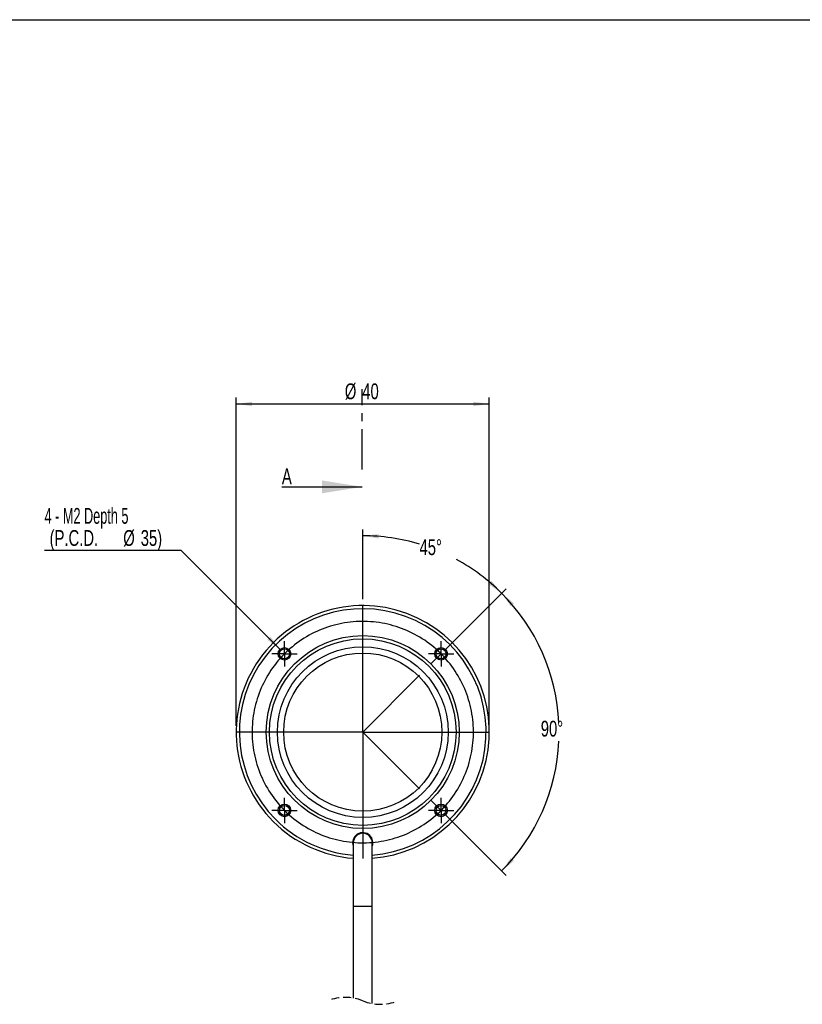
# Model space of a CAD drawing. Extents: x 32 to 818, y 22 to 579.
# Tile 3 of 8: x 323 to 571, y 261 to 572. Entities that reach past the tile are written whole.
import ezdxf
from ezdxf.enums import TextEntityAlignment as Align

# ---------------------------------------------------------------- set-up
doc = ezdxf.new("R2010")
doc.units = 0
doc.header["$LTSCALE"] = 2
for name, pattern in [('CENTER', [10.16, 6.35, -1.27, 1.27, -1.27]), ('CENTERX2', [20.32, 12.7, -2.54, 2.54, -2.54]), ('HIDDEN', [1.905, 1.27, -0.635])]:
    doc.linetypes.add(name, pattern=pattern)
doc.layers.get('0').update_dxf_attribs({"linetype": 'CONTINUOUS'})
doc.layers.add('00_FORMAT', color=7, linetype='CONTINUOUS')
doc.dimstyles.new('SLDDIMSTYLE0', dxfattribs={"dimtxt": 5, "dimasz": 5, "dimexe": 0, "dimexo": 0.0625, "dimgap": 1.25, "dimtad": 1, "dimlfac": 0.5, "dimrnd": 1e-09, "dimzin": 12, "dimsah": 1, "dimcen": 0.09, "dimazin": 3, "dimtfac": 1, "dimtofl": 0, "dimtmove": 0, "dimatfit": 3})
doc.dimstyles.new('SLDDIMSTYLE1', dxfattribs={"dimtxt": 5, "dimasz": 5, "dimexe": 0, "dimexo": 0.0625, "dimgap": 1.25, "dimtad": 0, "dimtih": 1, "dimtoh": 1, "dimzin": 12, "dimsah": 1, "dimcen": 0.09, "dimazin": 3, "dimtfac": 1, "dimtofl": 0, "dimtmove": 0, "dimatfit": 3})
doc.dimstyles.new('SLDDIMSTYLE2', dxfattribs={"dimtxt": 5, "dimasz": 5, "dimexe": 0, "dimexo": 0.0625, "dimgap": 1.25, "dimtad": 0, "dimtih": 1, "dimtoh": 1, "dimlfac": 0.5, "dimrnd": 1e-09, "dimzin": 12, "dimsah": 1, "dimcen": 0, "dimazin": 3, "dimtfac": 1, "dimtofl": 0, "dimtmove": 0, "dimatfit": 3})

# ---------------------------------------------------------------- blocks, each defined once
blk = doc.blocks.new('SW_BROKEN_VIEW_1')
at = {"color": 0, "linetype": 'CENTERX2'}
for q in [(24.75, 24.75), (24.75, -24.75)]:
    blk.add_line((0, 0), q, dxfattribs=at)
at = {"color": 0, "linetype": 'CONTINUOUS', "flags": 128}
blk.add_lwpolyline([(33.47, 10.23), (33.19, 11.11), (32.89, 11.97), (32.56, 12.83), (32.22, 13.68), (31.85, 14.51), (31.46, 15.34), (31.05, 16.16), (30.61, 16.97), (30.16, 17.76), (29.68, 18.55), (29.19, 19.32), (28.67, 20.08), (28.13, 20.82), (27.58, 21.55), (27.01, 22.26), (26.41, 22.96), (25.8, 23.65), (25.18, 24.31), (24.53, 24.96), (23.87, 25.6), (23.19, 26.21), (22.5, 26.81), (21.79, 27.39), (21.06, 27.95), (20.32, 28.49), (19.57, 29.02), (18.81, 29.52), (18.03, 30), (17.23, 30.46), (16.43, 30.9), (15.62, 31.32), (14.79, 31.72), (13.96, 32.1), (13.11, 32.45), (12.26, 32.78), (11.39, 33.09), (10.52, 33.38), (9.65, 33.64), (8.76, 33.89), (7.87, 34.1), (6.98, 34.3), (6.08, 34.47), (5.17, 34.62), (4.27, 34.74), (3.35, 34.84), (2.44, 34.91), (1.53, 34.97), (0.61, 34.99), (-0.31, 35), (-1.22, 34.98), (-2.14, 34.93), (-3.05, 34.87), (-3.96, 34.78), (-4.87, 34.66), (-5.78, 34.52), (-6.68, 34.36), (-7.58, 34.17), (-8.47, 33.96), (-9.35, 33.73), (-10.23, 33.47), (-11.11, 33.19), (-11.97, 32.89), (-12.83, 32.56), (-13.68, 32.22), (-14.51, 31.85), (-15.34, 31.46), (-16.16, 31.05), (-16.97, 30.61), (-17.76, 30.16), (-18.55, 29.68), (-19.32, 29.19), (-20.08, 28.67), (-20.82, 28.13), (-21.55, 27.58), (-22.26, 27.01), (-22.96, 26.41), (-23.65, 25.8), (-24.31, 25.18), (-24.96, 24.53), (-25.6, 23.87), (-26.21, 23.19), (-26.81, 22.5), (-27.39, 21.79), (-27.95, 21.06), (-28.49, 20.32), (-29.02, 19.57), (-29.52, 18.81), (-30, 18.03), (-30.46, 17.23), (-30.9, 16.43), (-31.32, 15.62), (-31.72, 14.79), (-32.1, 13.96), (-32.45, 13.11), (-32.78, 12.26), (-33.09, 11.39), (-33.38, 10.52), (-33.64, 9.65), (-33.89, 8.76), (-34.1, 7.87), (-34.3, 6.98), (-34.47, 6.08), (-34.62, 5.17), (-34.74, 4.27), (-34.84, 3.35), (-34.91, 2.44), (-34.97, 1.53), (-34.99, 0.61), (-35, -0.31), (-34.98, -1.22), (-34.93, -2.14), (-34.87, -3.05), (-34.78, -3.96), (-34.66, -4.87), (-34.52, -5.78), (-34.36, -6.68), (-34.17, -7.58), (-33.96, -8.47), (-33.73, -9.35), (-33.47, -10.23), (-33.19, -11.11), (-32.89, -11.97), (-32.56, -12.83), (-32.22, -13.68), (-31.85, -14.51), (-31.46, -15.34), (-31.05, -16.16), (-30.61, -16.97), (-30.16, -17.76), (-29.68, -18.55), (-29.19, -19.32), (-28.67, -20.08), (-28.13, -20.82), (-27.58, -21.55), (-27.01, -22.26), (-26.41, -22.96), (-25.8, -23.65), (-25.18, -24.31), (-24.53, -24.96), (-23.87, -25.6), (-23.19, -26.21), (-22.5, -26.81), (-21.79, -27.39), (-21.06, -27.95), (-20.32, -28.49), (-19.57, -29.02), (-18.81, -29.52), (-18.03, -30), (-17.23, -30.46), (-16.43, -30.9), (-15.62, -31.32), (-14.79, -31.72), (-13.96, -32.1), (-13.11, -32.45), (-12.26, -32.78), (-11.39, -33.09), (-10.52, -33.38), (-9.65, -33.64), (-8.76, -33.89), (-7.87, -34.1), (-6.98, -34.3), (-6.08, -34.47), (-5.17, -34.62), (-4.27, -34.74), (-3.35, -34.84), (-2.44, -34.91), (-1.53, -34.97), (-0.61, -34.99), (0.31, -35), (1.22, -34.98), (2.14, -34.93), (3.05, -34.87), (3.96, -34.78), (4.87, -34.66), (5.78, -34.52), (6.68, -34.36), (7.58, -34.17), (8.47, -33.96), (9.35, -33.73), (10.23, -33.47), (11.11, -33.19), (11.97, -32.89), (12.83, -32.56), (13.68, -32.22), (14.51, -31.85), (15.34, -31.46), (16.16, -31.05), (16.97, -30.61), (17.76, -30.16), (18.55, -29.68), (19.32, -29.19), (20.08, -28.67), (20.82, -28.13), (21.55, -27.58), (22.26, -27.01), (22.96, -26.41), (23.65, -25.8), (24.31, -25.18), (24.96, -24.53), (25.6, -23.87), (26.21, -23.19), (26.81, -22.5), (27.39, -21.79), (27.95, -21.06), (28.49, -20.32), (29.02, -19.57), (29.52, -18.81), (30, -18.03), (30.46, -17.23), (30.9, -16.43), (31.32, -15.62), (31.72, -14.79), (32.1, -13.96), (32.45, -13.11), (32.78, -12.26), (33.09, -11.39), (33.38, -10.52), (33.64, -9.65), (33.89, -8.76), (34.1, -7.87), (34.3, -6.98), (34.47, -6.08), (34.62, -5.17), (34.74, -4.27), (34.84, -3.35), (34.91, -2.44), (34.97, -1.53), (34.99, -0.61), (35, 0.31), (34.98, 1.22), (34.93, 2.14), (34.87, 3.05), (34.78, 3.96), (34.66, 4.87), (34.52, 5.78), (34.36, 6.68), (34.17, 7.58), (33.96, 8.47), (33.73, 9.35), (33.47, 10.23)], dxfattribs=at)
blk = doc.blocks.new('_D_1')
at = {"color": 7, "linetype": 'CONTINUOUS'}
for p, q in [((431.65, 388.75), (431.65, 410.84)), ((457.81, 372.91), (476.97, 392.07))]:
    blk.add_line(p, q, dxfattribs=at)
for start, end in [(73.2041, 90), (45, 61.5493)]:
    blk.add_arc((431.65, 346.75), 62.09, start, end, dxfattribs=at)
for points in [[(431.65, 408.84), (436.62, 407.94), (436.67, 409.34)], [(475.56, 390.65), (472.36, 394.56), (471.41, 393.53)]]:
    blk.add_solid(points, dxfattribs=at)
at = {"color": 7, "linetype": 'CONTINUOUS', "width": 0.7}
blk.add_text('45°', height=5, dxfattribs=at).set_placement((449.59, 401.21), align=Align.BOTTOM_LEFT)
blk = doc.blocks.new('_D_2')
at = {"color": 7, "linetype": 'CONTINUOUS'}
for p, q in [((457.81, 372.91), (476.97, 392.07)), ((457.81, 320.58), (476.97, 301.43))]:
    blk.add_line(p, q, dxfattribs=at)
for start, end in [(2.6858, 45), (315, 357.3142)]:
    blk.add_arc((431.65, 346.75), 62.09, start, end, dxfattribs=at)
for points in [[(475.56, 390.65), (478.43, 386.51), (479.46, 387.45)], [(475.56, 302.84), (479.46, 306.04), (478.43, 306.99)]]:
    blk.add_solid(points, dxfattribs=at)
at = {"color": 7, "linetype": 'CONTINUOUS', "width": 0.7}
blk.add_text('90°', height=5, dxfattribs=at).set_placement((487.92, 343.84), align=Align.BOTTOM_LEFT)
blk = doc.blocks.new('_D_3')
at = {"color": 7, "linetype": 'CONTINUOUS'}
for p, q in [((391.65, 348.75), (391.65, 452.5)), ((471.65, 348.75), (471.65, 452.5)), ((391.65, 450.5), (471.65, 450.5))]:
    blk.add_line(p, q, dxfattribs=at)
for points in [[(391.65, 450.5), (396.65, 449.8), (396.65, 451.2)], [(471.65, 450.5), (466.65, 451.2), (466.65, 449.8)]]:
    blk.add_solid(points, dxfattribs=at)
at = {"color": 7, "linetype": 'CONTINUOUS', "width": 0.7}
for s, p in [('%%c', (425.97, 450.5, -7.9)), ('40', (431.5, 450.5, -7.9))]:
    blk.add_text(s, height=5, dxfattribs=at).set_placement(p, align=Align.BOTTOM_LEFT)
blk = doc.blocks.new('_D_4')
at = {"color": 7, "linetype": 'CONTINUOUS'}
for p, q in [((374.28, 404.12), (331.04, 404.12)), ((405.49, 372.91), (374.28, 404.12))]:
    blk.add_line(p, q, dxfattribs=at)
blk.add_solid([(405.49, 372.91), (402.45, 376.94), (401.46, 375.95)], dxfattribs=at)
for s, width, p in [('4 - M2 Depth 5', 0.6, (331.04, 411.12, -7.9)), ('(P.C.D. ', 0.7, (332.65, 404.12, -7.9)), ('35)', 0.7, (361.45, 404.12, -7.9)), ('%%c', 0.7, (355.92, 404.12, -7.9))]:
    blk.add_text(s, height=5, dxfattribs=dict(at, width=width)).set_placement(p, align=Align.BOTTOM_LEFT)
blk = doc.blocks.new('SW_CENTERMARKSYMBOL_0')
at = {"color": 0, "linetype": 'CONTINUOUS'}
for p, q in [((0, 2), (0, 4)), ((-2, 0), (-4, 0)), ((0, 0), (-2, 0)), ((0, 0), (0, 2)), ((0, 0), (0, -2)), ((0, 0), (2, 0)), ((2, 0), (4, 0)), ((0, -2), (0, -4))]:
    blk.add_line(p, q, dxfattribs=at)
blk = doc.blocks.new('SW_CENTERMARKSYMBOL_1')
at = {"color": 0, "linetype": 'CONTINUOUS'}
for p, q in [((0, 2), (0, 4)), ((-2, 0), (-4, 0)), ((0, 0), (-2, 0)), ((0, 0), (0, 2)), ((0, 0), (0, -2)), ((0, 0), (2, 0)), ((2, 0), (4, 0)), ((0, -2), (0, -4))]:
    blk.add_line(p, q, dxfattribs=at)
blk = doc.blocks.new('SW_CENTERMARKSYMBOL_2')
at = {"color": 0, "linetype": 'CONTINUOUS'}
for p, q in [((0, 2), (0, 4)), ((-2, 0), (-4, 0)), ((0, 0), (-2, 0)), ((0, 0), (0, 2)), ((0, 0), (0, -2)), ((0, 0), (2, 0)), ((2, 0), (4, 0)), ((0, -2), (0, -4))]:
    blk.add_line(p, q, dxfattribs=at)
blk = doc.blocks.new('SW_CENTERMARKSYMBOL_3')
at = {"color": 0, "linetype": 'CONTINUOUS'}
for p, q in [((0, 2), (0, 4)), ((-2, 0), (-4, 0)), ((0, 0), (-2, 0)), ((0, 0), (0, 2)), ((0, 0), (0, -2)), ((0, 0), (2, 0)), ((2, 0), (4, 0)), ((0, -2), (0, -4))]:
    blk.add_line(p, q, dxfattribs=at)
blk = doc.blocks.new('SW_CENTERMARKSYMBOL_4')
at = {"color": 0, "linetype": 'CONTINUOUS'}
for q in [(0, 40), (-40, 0), (0, 0), (0, 0), (0, 0), (0, 0), (40, 0), (0, -40)]:
    blk.add_line((0, 0), q, dxfattribs=at)

msp = doc.modelspace()

# ---------------------------------------------------------------- linework, layer by layer
at = {"color": 7, "linetype": 'CENTER'}
msp.add_line((431.483, 429.828), (431.483, 455.228), dxfattribs=at)
at = {"color": 7, "linetype": 'CONTINUOUS'}
for p, q in [((406.083, 424.283), (431.483, 424.283)), ((408.008, 372.604), (408.314, 372.91)), ((457.505, 370.388), (457.812, 370.082)), ((405.792, 323.107), (405.486, 323.413)), ((455.289, 320.891), (454.983, 320.584)), ((428.649, 311.747), (428.649, 291.747)), ((429.479, 313.819), (429.225, 313.836)), ((434.073, 313.836), (433.819, 313.819)), ((434.649, 291.747), (434.649, 311.747)), ((428.649, 291.747), (428.649, 262.662)), ((434.649, 260.902), (434.649, 291.747))]:
    msp.add_line(p, q, dxfattribs=at)
at = {"color": 8, "linetype": 'CONTINUOUS'}
msp.add_line((428.649, 291.747), (434.649, 291.747), dxfattribs=at)
at = {"color": 7, "linetype": 'CONTINUOUS'}
for centre, radius in [((431.649, 346.747), 30.5), ((431.649, 346.747), 29.5), ((431.649, 346.747), 27), ((406.9, 371.496), 2), ((406.9, 371.496), 1.567), ((431.649, 346.747), 25), ((456.397, 371.496), 2), ((456.397, 371.496), 1.567), ((406.9, 321.999), 2), ((456.397, 321.999), 2), ((406.9, 321.999), 1.567), ((456.397, 321.999), 1.567)]:
    msp.add_circle(centre, radius, dxfattribs=at)
for centre, radius, start, end in [((431.649, 346.747), 40, 274.30122, 225), ((431.649, 346.747), 39, 274.41172, 225), ((431.649, 346.747), 40, 225, 265.69878), ((431.649, 346.747), 39, 225, 265.58828), ((431.649, 311.747), 3.2, 45, 200.36412), ((431.649, 311.747), 3, 0.00005, 179.99995), ((431.649, 311.747), 3.2, 339.63585, 45.00001)]:
    msp.add_arc(centre, radius, start, end, dxfattribs=at)
at = {"color": 7, "linetype": 'HIDDEN'}
for centre, start, end in [((426.149, 248.582), 67.38014, 112.61986), ((437.149, 274.982), 247.38014, 292.61986)]:
    msp.add_arc(centre, 14.3, start, end, dxfattribs=at)
at = {"color": 7, "linetype": 'CONTINUOUS'}
msp.add_solid([(431.483, 424.283), (418.783, 426.315), (418.783, 422.251)], dxfattribs=at)
at = {"layer": '00_FORMAT', "color": 7}
msp.add_line((32.025, 572), (818.025, 572), dxfattribs=at)

# ---------------------------------------------------------------- block references
at = {"color": 7, "linetype": 'CONTINUOUS'}
for name, p in [('SW_CENTERMARKSYMBOL_4', (431.649, 346.747)), ('SW_BROKEN_VIEW_1', (431.649, 346.747)), ('SW_CENTERMARKSYMBOL_0', (406.9, 371.496)), ('SW_CENTERMARKSYMBOL_1', (456.397, 371.496)), ('SW_CENTERMARKSYMBOL_2', (406.9, 321.999)), ('SW_CENTERMARKSYMBOL_3', (456.397, 321.999))]:
    msp.add_blockref(name, p, dxfattribs=at)

# ---------------------------------------------------------------- texts
at = {"color": 7, "linetype": 'CONTINUOUS', "width": 0.7}
msp.add_text('A', height=5, dxfattribs=at).set_placement((406.083, 430.101), align=Align.TOP_LEFT)

# ---------------------------------------------------------------- dimensions: what is measured, and where the dimension line sits
at = {"color": 7, "linetype": 'CONTINUOUS'}
dim = msp.add_linear_dim(base=(471.649, 450.5), p1=(391.649, 346.747), p2=(471.649, 346.747), text='%%c<>', dimstyle='SLDDIMSTYLE0', dxfattribs=at)
dim.commit()
dim.dimension.update_dxf_attribs({"geometry": '_D_3', "text_midpoint": (431.649, 450.5), "dimtype": 160})
dim = msp.add_diameter_dim_2p(p1=(408.314, 370.082), p2=(405.486, 372.91), text='4 - M2 Depth 5\\P(P.C.D. %%c35)', dimstyle='SLDDIMSTYLE2', dxfattribs=at)
dim.commit()
dim.dimension.update_dxf_attribs({"geometry": '_D_4', "text_midpoint": (351.413, 410.525), "dimtype": 163})
for base, line1, line2, picture, middle in [((468.78, 396.517), ((431.649, 346.747), (456.397, 371.496)), ((431.649, 386.749), (431.649, 306.745)), '_D_1', (455.411, 404.115)), ((488.444, 321.647), ((456.397, 321.999), (431.649, 346.747)), ((456.397, 371.496), (431.649, 346.747)), '_D_2', (493.743, 346.747))]:
    dim = msp.add_angular_dim_2l(base=base, line1=line1, line2=line2, dimstyle='SLDDIMSTYLE1', dxfattribs=at)
    dim.commit()
    dim.dimension.update_dxf_attribs({"geometry": picture, "text_midpoint": middle, "dimtype": 162})

doc.saveas('drawing.dxf')
